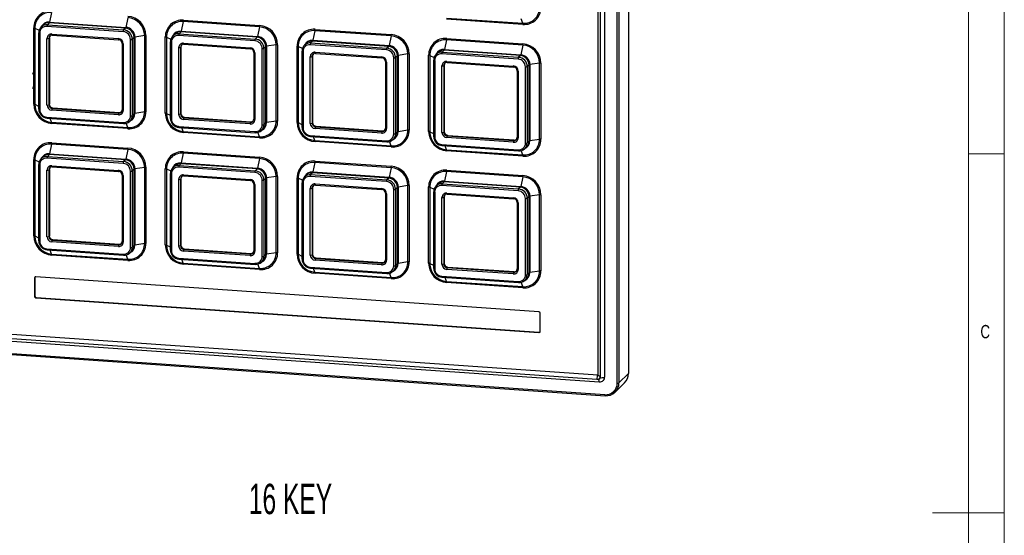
# Model space of a CAD drawing. Header units: millimetres. Extents: x 5 to 415, y 5 to 292.
# Tile 9 of 10: x 278 to 415, y 145 to 217. Entities that reach past the tile are written whole.
import ezdxf

# ---------------------------------------------------------------- set-up
doc = ezdxf.new("R2010")
doc.units = ezdxf.units.MM
doc.styles.add('SLDTEXTSTYLE0', font='TXT', dxfattribs={"width": 0.605})
doc.styles.add('SLDTEXTSTYLE1', font='TXT', dxfattribs={"width": 0.75})

msp = doc.modelspace()

# ---------------------------------------------------------------- linework, layer by layer
at = {"color": 7, "linetype": 'Continuous', "lineweight": 18}
for p, q in [((415, 5), (415, 292)), ((410, 287), (410, 75)), ((410, 198.5), (415, 198.5)), ((415, 148.5), (405, 148.5))]:
    msp.add_line(p, q, dxfattribs=at)
at = {"color": 7, "linetype": 'Continuous', "lineweight": 25}
for p, q in [((362.62, 256.4), (362.62, 167.9)), ((358.32, 254.26), (358.32, 167.69)), ((358.69, 167.57), (358.69, 254.14)), ((359.3, 167.42), (359.3, 254.47)), ((361.04, 166.57), (361.04, 255.08)), ((361.28, 255.11), (361.28, 166.61)), ((282.19, 218.23), (281.9, 216.89)), ((281.9, 216.89), (292.53, 216.15)), ((292.81, 217.49), (292.53, 216.15)), ((300.54, 216.96), (300.25, 215.61)), ((311.16, 216.22), (300.54, 216.96)), ((300.56, 217.15), (311.18, 216.41)), ((337.24, 217.45), (347.87, 216.71)), ((347.89, 216.56), (337.26, 217.3)), ((279.69, 205.45), (279.69, 216.08)), ((279.84, 216.05), (279.84, 205.42)), ((280.99, 216.46), (280.73, 216.22)), ((292.17, 215.54), (281.54, 216.28)), ((281.85, 216.77), (281.6, 216.52)), ((281.6, 216.52), (292.22, 215.79)), ((292.48, 216.04), (281.85, 216.77)), ((292.48, 216.04), (292.22, 215.79)), ((300.25, 215.61), (310.88, 214.88)), ((311.16, 216.22), (310.88, 214.88)), ((318.89, 215.68), (318.61, 214.34)), ((329.52, 214.95), (318.89, 215.68)), ((318.91, 215.87), (329.54, 215.14)), ((280.38, 215.39), (280.38, 204.76)), ((280.53, 215.34), (280.53, 204.71)), ((281.54, 205.32), (281.54, 214.59)), ((281.87, 214.7), (281.79, 214.63)), ((281.79, 214.63), (281.79, 205.35)), ((281.87, 214.7), (281.87, 205.43)), ((282.22, 215.22), (291.49, 214.58)), ((282.26, 215.07), (291.53, 214.43)), ((293.18, 203.83), (293.18, 214.46)), ((293.69, 214.74), (293.43, 214.5)), ((293.43, 214.5), (293.43, 203.87)), ((293.69, 204.12), (293.69, 214.74)), ((295.16, 214.99), (293.8, 214.78)), ((293.8, 214.78), (293.8, 204.16)), ((295.16, 204.36), (295.16, 214.99)), ((295.34, 214.99), (295.34, 204.37)), ((298.04, 204.18), (298.04, 214.81)), ((298.19, 214.78), (298.19, 204.15)), ((299.34, 215.19), (299.08, 214.94)), ((310.52, 214.27), (299.9, 215.01)), ((300.21, 215.5), (299.95, 215.25)), ((299.95, 215.25), (310.57, 214.51)), ((310.83, 214.76), (300.21, 215.5)), ((310.83, 214.76), (310.57, 214.51)), ((318.56, 214.23), (318.3, 213.98)), ((329.18, 213.49), (318.56, 214.23)), ((318.61, 214.34), (329.23, 213.6)), ((329.52, 214.95), (329.23, 213.6)), ((337.24, 214.41), (336.96, 213.07)), ((347.87, 213.67), (337.24, 214.41)), ((337.26, 214.6), (347.89, 213.86)), ((292.02, 213.9), (292.02, 204.63)), ((292.17, 213.85), (292.17, 204.58)), ((298.73, 214.11), (298.73, 203.49)), ((298.88, 214.06), (298.88, 203.44)), ((299.9, 204.04), (299.9, 213.32)), ((300.22, 213.43), (300.14, 213.35)), ((300.14, 213.35), (300.14, 204.08)), ((300.22, 213.43), (300.22, 204.16)), ((300.57, 213.95), (309.85, 213.3)), ((300.61, 213.8), (309.88, 213.15)), ((311.54, 202.56), (311.54, 213.19)), ((312.04, 213.47), (311.78, 213.22)), ((311.78, 213.22), (311.78, 202.6)), ((312.04, 202.85), (312.04, 213.47)), ((313.51, 213.71), (312.16, 213.51)), ((312.16, 213.51), (312.16, 202.89)), ((313.51, 203.09), (313.51, 213.71)), ((313.7, 213.72), (313.7, 203.09)), ((316.4, 202.91), (316.4, 213.53)), ((316.55, 213.5), (316.55, 202.88)), ((317.09, 212.84), (317.09, 202.22)), ((317.24, 212.79), (317.24, 202.17)), ((317.69, 213.92), (317.43, 213.67)), ((328.88, 213), (318.25, 213.73)), ((318.3, 213.98), (328.93, 213.24)), ((329.18, 213.49), (328.93, 213.24)), ((336.91, 212.95), (336.65, 212.71)), ((347.54, 212.22), (336.91, 212.95)), ((336.96, 213.07), (347.58, 212.33)), ((347.87, 213.67), (347.58, 212.33)), ((310.37, 212.63), (310.37, 203.36)), ((310.52, 212.58), (310.52, 203.31)), ((318.25, 202.77), (318.25, 212.04)), ((318.57, 212.16), (318.49, 212.08)), ((318.49, 212.08), (318.49, 202.81)), ((318.57, 212.16), (318.57, 202.88)), ((318.93, 212.67), (328.2, 212.03)), ((318.96, 212.52), (328.24, 211.88)), ((329.89, 201.29), (329.89, 211.91)), ((330.39, 212.2), (330.13, 211.95)), ((330.13, 211.95), (330.13, 201.32)), ((330.39, 201.57), (330.39, 212.2)), ((331.86, 212.44), (330.51, 212.24)), ((330.51, 212.24), (330.51, 201.61)), ((331.86, 201.82), (331.86, 212.44)), ((332.05, 212.45), (332.05, 201.82)), ((334.75, 201.63), (334.75, 212.26)), ((334.9, 212.23), (334.9, 201.6)), ((335.44, 211.57), (335.44, 200.94)), ((335.59, 211.52), (335.59, 200.89)), ((336.04, 212.65), (335.79, 212.4)), ((347.23, 211.73), (336.6, 212.46)), ((336.65, 212.71), (347.28, 211.97)), ((337.28, 211.4), (346.55, 210.76)), ((347.54, 212.22), (347.28, 211.97)), ((279.75, 210.19), (279.72, 210.17)), ((328.73, 211.36), (328.73, 202.08)), ((328.88, 211.31), (328.88, 202.03)), ((336.6, 201.5), (336.6, 210.77)), ((336.93, 210.88), (336.85, 210.81)), ((336.85, 210.81), (336.85, 201.54)), ((336.93, 210.88), (336.93, 201.61)), ((337.32, 211.25), (346.59, 210.61)), ((347.08, 210.08), (347.08, 200.81)), ((347.23, 210.03), (347.23, 200.76)), ((348.24, 200.02), (348.24, 210.64)), ((348.74, 210.93), (348.49, 210.68)), ((348.49, 210.68), (348.49, 200.05)), ((348.74, 200.3), (348.74, 210.93)), ((350.21, 211.17), (348.86, 210.97)), ((348.86, 210.97), (348.86, 200.34)), ((350.21, 200.54), (350.21, 211.17)), ((350.4, 211.17), (350.4, 200.55)), ((279.75, 208.18), (279.72, 208.16)), ((281.87, 205.43), (281.79, 205.35)), ((291.49, 203.95), (282.22, 204.59)), ((282.35, 204.91), (282.27, 204.84)), ((282.27, 204.84), (291.55, 204.19)), ((282.35, 204.91), (291.62, 204.27)), ((281.54, 203.63), (292.17, 202.89)), ((281.58, 203.48), (292.21, 202.74)), ((291.62, 204.27), (291.55, 204.19)), ((293.09, 203.05), (293.35, 203.3)), ((293.69, 204.12), (293.43, 203.87)), ((295.16, 204.36), (293.8, 204.16)), ((300.22, 204.16), (300.14, 204.08)), ((309.85, 202.68), (300.57, 203.32)), ((300.7, 203.64), (300.63, 203.56)), ((300.63, 203.56), (309.9, 202.92)), ((300.7, 203.64), (309.98, 203)), ((282.19, 202.92), (292.81, 202.18)), ((292.83, 202.03), (282.2, 202.76)), ((299.9, 202.35), (310.52, 201.62)), ((299.94, 202.2), (310.56, 201.47)), ((309.98, 203), (309.9, 202.92)), ((311.44, 201.78), (311.7, 202.03)), ((312.04, 202.85), (311.78, 202.6)), ((313.51, 203.09), (312.16, 202.89)), ((318.57, 202.88), (318.49, 202.81)), ((328.2, 201.41), (318.93, 202.05)), ((319.06, 202.37), (318.98, 202.29)), ((318.98, 202.29), (328.25, 201.65)), ((319.06, 202.37), (328.33, 201.72)), ((331.86, 201.82), (330.51, 201.61)), ((300.54, 201.64), (311.16, 200.91)), ((311.18, 200.75), (300.56, 201.49)), ((318.25, 201.08), (328.88, 200.34)), ((318.29, 200.93), (328.91, 200.19)), ((328.33, 201.72), (328.25, 201.65)), ((329.8, 200.51), (330.05, 200.76)), ((330.39, 201.57), (330.13, 201.32)), ((336.93, 201.61), (336.85, 201.54)), ((346.55, 200.13), (337.28, 200.78)), ((337.41, 201.09), (337.33, 201.02)), ((337.33, 201.02), (346.6, 200.38)), ((337.41, 201.09), (346.68, 200.45)), ((346.68, 200.45), (346.6, 200.38)), ((350.21, 200.54), (348.86, 200.34)), ((282.19, 199.88), (281.9, 198.53)), ((292.81, 199.14), (282.19, 199.88)), ((282.2, 200.07), (292.83, 199.33)), ((292.81, 199.14), (292.53, 197.8)), ((318.89, 200.37), (329.52, 199.63)), ((329.54, 199.48), (318.91, 200.22)), ((336.6, 199.81), (347.23, 199.07)), ((336.64, 199.66), (347.27, 198.92)), ((337.24, 199.1), (347.87, 198.36)), ((348.15, 199.24), (348.41, 199.49)), ((348.74, 200.3), (348.49, 200.05)), ((279.69, 187.1), (279.69, 197.73)), ((279.84, 197.7), (279.84, 187.07)), ((280.99, 198.11), (280.73, 197.86)), ((292.17, 197.19), (281.54, 197.93)), ((281.85, 198.42), (281.6, 198.17)), ((281.6, 198.17), (292.22, 197.43)), ((292.48, 197.68), (281.85, 198.42)), ((281.9, 198.53), (292.53, 197.8)), ((292.48, 197.68), (292.22, 197.43)), ((300.54, 198.6), (300.25, 197.26)), ((311.16, 197.87), (300.54, 198.6)), ((300.56, 198.79), (311.18, 198.06)), ((311.16, 197.87), (310.88, 196.53)), ((347.89, 198.21), (337.26, 198.95)), ((280.38, 197.03), (280.38, 186.41)), ((280.53, 196.98), (280.53, 186.36)), ((281.87, 196.35), (281.79, 196.27)), ((281.87, 196.35), (281.87, 187.08)), ((282.22, 196.87), (291.49, 196.22)), ((282.26, 196.72), (291.53, 196.07)), ((293.69, 196.39), (293.43, 196.14)), ((293.69, 185.77), (293.69, 196.39)), ((295.16, 196.63), (293.8, 196.43)), ((293.8, 196.43), (293.8, 185.81)), ((295.16, 186.01), (295.16, 196.63)), ((295.34, 196.64), (295.34, 186.01)), ((298.04, 185.83), (298.04, 196.45)), ((298.19, 196.42), (298.19, 185.8)), ((299.34, 196.84), (299.08, 196.59)), ((310.52, 195.92), (299.9, 196.65)), ((300.21, 197.15), (299.95, 196.9)), ((299.95, 196.9), (310.57, 196.16)), ((310.83, 196.41), (300.21, 197.15)), ((300.25, 197.26), (310.88, 196.53)), ((310.83, 196.41), (310.57, 196.16)), ((318.89, 197.33), (318.61, 195.99)), ((329.52, 196.59), (318.89, 197.33)), ((318.91, 197.52), (329.54, 196.78)), ((329.52, 196.59), (329.23, 195.25)), ((281.54, 186.96), (281.54, 196.24)), ((281.79, 196.27), (281.79, 187)), ((292.02, 195.55), (292.02, 186.28)), ((292.17, 195.5), (292.17, 186.23)), ((293.18, 185.48), (293.18, 196.11)), ((293.43, 196.14), (293.43, 185.52)), ((298.73, 195.76), (298.73, 185.14)), ((298.88, 195.71), (298.88, 185.09)), ((299.9, 185.69), (299.9, 194.96)), ((300.22, 195.08), (300.14, 195)), ((300.14, 195), (300.14, 185.73)), ((300.22, 195.08), (300.22, 185.8)), ((300.57, 195.59), (309.85, 194.95)), ((300.61, 195.44), (309.88, 194.8)), ((312.04, 195.12), (311.78, 194.87)), ((312.04, 184.49), (312.04, 195.12)), ((313.51, 195.36), (312.16, 195.16)), ((312.16, 195.16), (312.16, 184.53)), ((313.51, 184.74), (313.51, 195.36)), ((313.7, 195.37), (313.7, 184.74)), ((316.4, 184.55), (316.4, 195.18)), ((316.55, 195.15), (316.55, 184.52)), ((317.69, 195.57), (317.43, 195.32)), ((328.88, 194.65), (318.25, 195.38)), ((318.56, 195.87), (318.3, 195.63)), ((318.3, 195.63), (328.93, 194.89)), ((329.18, 195.14), (318.56, 195.87)), ((318.61, 195.99), (329.23, 195.25)), ((329.18, 195.14), (328.93, 194.89)), ((337.24, 196.06), (336.96, 194.72)), ((347.87, 195.32), (337.24, 196.06)), ((337.26, 196.25), (347.89, 195.51)), ((347.87, 195.32), (347.58, 193.98)), ((310.37, 194.28), (310.37, 185)), ((310.52, 194.23), (310.52, 184.95)), ((311.54, 184.21), (311.54, 194.83)), ((311.78, 194.87), (311.78, 184.24)), ((317.09, 194.49), (317.09, 183.86)), ((317.24, 194.44), (317.24, 183.81)), ((318.25, 184.42), (318.25, 193.69)), ((318.57, 193.8), (318.49, 193.73)), ((318.49, 193.73), (318.49, 184.46)), ((318.57, 193.8), (318.57, 184.53)), ((318.93, 194.32), (328.2, 193.68)), ((318.96, 194.17), (328.24, 193.53)), ((329.89, 182.94), (329.89, 193.56)), ((330.39, 193.85), (330.13, 193.6)), ((330.13, 193.6), (330.13, 182.97)), ((330.39, 183.22), (330.39, 193.85)), ((331.86, 194.09), (330.51, 193.89)), ((330.51, 193.89), (330.51, 183.26)), ((331.86, 183.46), (331.86, 194.09)), ((332.05, 194.09), (332.05, 183.47)), ((334.75, 183.28), (334.75, 193.91)), ((334.9, 193.88), (334.9, 183.25)), ((336.04, 194.29), (335.79, 194.04)), ((347.23, 193.37), (336.6, 194.11)), ((336.91, 194.6), (336.65, 194.35)), ((336.65, 194.35), (347.28, 193.62)), ((347.54, 193.86), (336.91, 194.6)), ((336.96, 194.72), (347.58, 193.98)), ((347.54, 193.86), (347.28, 193.62)), ((328.73, 193), (328.73, 183.73)), ((328.88, 192.95), (328.88, 183.68)), ((335.44, 193.22), (335.44, 182.59)), ((335.59, 193.17), (335.59, 182.54)), ((336.6, 183.15), (336.6, 192.42)), ((336.93, 192.53), (336.85, 192.46)), ((336.85, 192.46), (336.85, 183.18)), ((336.93, 192.53), (336.93, 183.26)), ((337.28, 193.05), (346.55, 192.41)), ((337.32, 192.9), (346.59, 192.26)), ((348.24, 181.66), (348.24, 192.29)), ((348.74, 192.57), (348.49, 192.32)), ((348.49, 192.32), (348.49, 181.7)), ((348.74, 181.95), (348.74, 192.57)), ((350.21, 192.81), (348.86, 192.61)), ((348.86, 192.61), (348.86, 181.99)), ((350.21, 182.19), (350.21, 192.81)), ((350.4, 192.82), (350.4, 182.2)), ((347.08, 191.73), (347.08, 182.46)), ((347.23, 191.68), (347.23, 182.41)), ((281.87, 187.08), (281.79, 187)), ((291.49, 185.6), (282.22, 186.24)), ((282.35, 186.56), (282.27, 186.48)), ((282.27, 186.48), (291.55, 185.84)), ((282.35, 186.56), (291.62, 185.92)), ((291.62, 185.92), (291.55, 185.84)), ((293.69, 185.77), (293.43, 185.52)), ((295.16, 186.01), (293.8, 185.81)), ((300.22, 185.8), (300.14, 185.73)), ((281.54, 185.27), (292.17, 184.54)), ((281.58, 185.12), (292.21, 184.39)), ((282.19, 184.56), (292.81, 183.83)), ((292.83, 183.67), (282.2, 184.41)), ((293.09, 184.7), (293.35, 184.95)), ((299.9, 184), (310.52, 183.26)), ((309.85, 184.33), (300.57, 184.97)), ((300.7, 185.29), (300.63, 185.21)), ((300.63, 185.21), (309.9, 184.57)), ((300.7, 185.29), (309.98, 184.64)), ((309.98, 184.64), (309.9, 184.57)), ((312.04, 184.49), (311.78, 184.24)), ((313.51, 184.74), (312.16, 184.53)), ((318.57, 184.53), (318.49, 184.46)), ((319.06, 184.01), (318.98, 183.94)), ((318.98, 183.94), (328.25, 183.3)), ((319.06, 184.01), (328.33, 183.37)), ((299.94, 183.85), (310.56, 183.11)), ((300.54, 183.29), (311.16, 182.55)), ((311.18, 182.4), (300.56, 183.14)), ((311.44, 183.43), (311.7, 183.68)), ((318.25, 182.73), (328.88, 181.99)), ((318.29, 182.58), (328.91, 181.84)), ((328.2, 183.05), (318.93, 183.7)), ((328.33, 183.37), (328.25, 183.3)), ((330.39, 183.22), (330.13, 182.97)), ((331.86, 183.46), (330.51, 183.26)), ((336.93, 183.26), (336.85, 183.18)), ((337.41, 182.74), (337.33, 182.67)), ((337.33, 182.67), (346.6, 182.02)), ((337.41, 182.74), (346.68, 182.1)), ((279.84, 181.24), (279.79, 181.19)), ((279.79, 181.19), (279.79, 178.68)), ((279.84, 181.24), (279.84, 178.73)), ((350.11, 176.51), (279.98, 181.37)), ((318.89, 182.02), (329.52, 181.28)), ((329.54, 181.13), (318.91, 181.87)), ((329.8, 182.16), (330.05, 182.41)), ((336.6, 181.46), (347.23, 180.72)), ((336.64, 181.31), (347.27, 180.57)), ((346.55, 181.78), (337.28, 182.42)), ((346.68, 182.1), (346.6, 182.02)), ((348.74, 181.95), (348.49, 181.7)), ((350.21, 182.19), (348.86, 181.99)), ((337.24, 180.75), (347.87, 180.01)), ((347.89, 179.86), (337.26, 180.59)), ((348.15, 180.88), (348.41, 181.13)), ((279.84, 178.73), (279.79, 178.68)), ((280.03, 178.52), (279.98, 178.47)), ((279.98, 178.47), (350.11, 173.61)), ((280.03, 178.52), (350.16, 173.66)), ((350.3, 173.79), (350.3, 176.3)), ((271.63, 173.12), (358.2, 167.12)), ((271.76, 173.73), (358.32, 167.73)), ((350.16, 173.66), (350.11, 173.61)), ((271.48, 172.77), (358.54, 166.73)), ((270.79, 171.09), (359.3, 164.96)), ((270.83, 170.94), (359.34, 164.81)), ((358.69, 167.33), (358.69, 167.57)), ((362.62, 167.9), (361.28, 166.61)), ((358.2, 167.12), (358.45, 167.1)), ((360.74, 165.31), (362.07, 166.59))]:
    msp.add_line(p, q, dxfattribs=at)
at = {"color": 8, "linetype": 'Continuous', "lineweight": 25}
for p, q in [((347.87, 216.71), (347.65, 217.32)), ((279.84, 216.05), (280.45, 215.77)), ((298.19, 214.78), (298.8, 214.5)), ((316.55, 213.5), (317.16, 213.23)), ((334.9, 212.23), (335.51, 211.96)), ((279.84, 205.42), (280.38, 205.18)), ((282.19, 202.92), (281.99, 203.45)), ((298.19, 204.15), (298.73, 203.91)), ((292.81, 202.18), (292.59, 202.79)), ((300.54, 201.64), (300.35, 202.18)), ((316.55, 202.88), (317.09, 202.63)), ((311.16, 200.91), (310.94, 201.52)), ((318.89, 200.37), (318.7, 200.9)), ((334.9, 201.6), (335.44, 201.36)), ((329.52, 199.63), (329.3, 200.24)), ((337.24, 199.1), (337.05, 199.63)), ((279.84, 197.7), (280.45, 197.42)), ((347.87, 198.36), (347.65, 198.97)), ((298.19, 196.42), (298.8, 196.15)), ((316.55, 195.15), (317.16, 194.88)), ((334.9, 193.88), (335.51, 193.6)), ((279.84, 187.07), (280.38, 186.83)), ((298.19, 185.8), (298.73, 185.55)), ((282.19, 184.56), (281.99, 185.1)), ((292.81, 183.83), (292.59, 184.44)), ((316.55, 184.52), (317.09, 184.28)), ((300.54, 183.29), (300.35, 183.82)), ((311.16, 182.55), (310.94, 183.16)), ((334.9, 183.25), (335.44, 183.01)), ((318.89, 182.02), (318.7, 182.55)), ((329.52, 181.28), (329.3, 181.89)), ((337.24, 180.75), (337.05, 181.28)), ((347.87, 180.01), (347.65, 180.62))]:
    msp.add_line(p, q, dxfattribs=at)
at = {"color": 7, "linetype": 'Continuous', "lineweight": 25, "flags": 128}
for points in [[(280.38, 215.39), (280.38, 215.39), (280.39, 215.4)], [(291.53, 214.43), (291.54, 214.43), (291.55, 214.43)], [(292.03, 213.92), (292.02, 213.91), (292.02, 213.9)], [(298.73, 214.11), (298.74, 214.12), (298.74, 214.13)], [(309.88, 213.15), (309.89, 213.15), (309.9, 213.16)], [(317.09, 212.85), (317.09, 212.84), (317.09, 212.84)], [(310.38, 212.64), (310.37, 212.63), (310.37, 212.63)], [(328.24, 211.88), (328.24, 211.88), (328.25, 211.89)], [(335.44, 211.57), (335.44, 211.57), (335.45, 211.58)], [(279.52, 209.62), (279.63, 209.72), (279.75, 210.19)], [(328.73, 211.37), (328.73, 211.36), (328.73, 211.36)], [(346.6, 210.61), (346.59, 210.61), (346.59, 210.61)], [(347.08, 210.08), (347.08, 210.09), (347.09, 210.1)], [(279.52, 207.61), (279.63, 207.71), (279.75, 208.18)], [(292.22, 202.75), (292.21, 202.74), (292.21, 202.74)], [(310.57, 201.47), (310.56, 201.47), (310.56, 201.47)], [(328.91, 200.19), (328.92, 200.19), (328.93, 200.2)], [(347.28, 198.93), (347.27, 198.92), (347.27, 198.92)], [(280.38, 197.03), (280.38, 197.04), (280.39, 197.05)], [(291.53, 196.07), (291.54, 196.07), (291.55, 196.08)], [(292.03, 195.56), (292.02, 195.55), (292.02, 195.55)], [(298.73, 195.76), (298.74, 195.76), (298.74, 195.77)], [(309.88, 194.8), (309.89, 194.8), (309.9, 194.81)], [(310.38, 194.29), (310.37, 194.28), (310.37, 194.28)], [(317.09, 194.5), (317.09, 194.49), (317.09, 194.49)], [(328.24, 193.53), (328.24, 193.53), (328.25, 193.53)], [(328.73, 193.02), (328.73, 193.01), (328.73, 193)], [(335.44, 193.22), (335.44, 193.22), (335.45, 193.23)], [(346.6, 192.26), (346.59, 192.26), (346.59, 192.26)], [(347.09, 191.75), (347.08, 191.74), (347.08, 191.73)], [(292.22, 184.39), (292.21, 184.39), (292.21, 184.39)], [(310.57, 183.12), (310.56, 183.12), (310.56, 183.11)], [(328.91, 181.84), (328.92, 181.84), (328.93, 181.85)], [(347.28, 180.58), (347.27, 180.57), (347.27, 180.57)], [(359.35, 164.81), (359.34, 164.81), (359.34, 164.81)]]:
    msp.add_lwpolyline(points, dxfattribs=at)
at = {"color": 8, "linetype": 'Continuous', "lineweight": 25, "flags": 128}
for points in [[(280.53, 215.34), (280.49, 215.34), (280.46, 215.35), (280.43, 215.35), (280.41, 215.36), (280.39, 215.37), (280.38, 215.38), (280.38, 215.39)], [(282.22, 215.22), (282.22, 215.18), (282.22, 215.15), (282.23, 215.12), (282.24, 215.1), (282.24, 215.08), (282.25, 215.07), (282.26, 215.07)], [(291.49, 214.58), (291.49, 214.54), (291.5, 214.51), (291.5, 214.48), (291.51, 214.45), (291.52, 214.44), (291.53, 214.43), (291.53, 214.43)], [(292.02, 213.9), (292.02, 213.9), (292.03, 213.89), (292.05, 213.88), (292.07, 213.87), (292.1, 213.86), (292.13, 213.86), (292.17, 213.85)], [(298.88, 214.06), (298.85, 214.07), (298.81, 214.07), (298.78, 214.08), (298.76, 214.09), (298.75, 214.1), (298.74, 214.11), (298.73, 214.11)], [(300.57, 213.95), (300.57, 213.91), (300.58, 213.88), (300.58, 213.85), (300.59, 213.82), (300.6, 213.81), (300.61, 213.8), (300.61, 213.8)], [(309.85, 213.3), (309.85, 213.27), (309.85, 213.23), (309.86, 213.2), (309.86, 213.18), (309.87, 213.16), (309.88, 213.16), (309.88, 213.15)], [(317.09, 212.84), (317.09, 212.83), (317.1, 212.82), (317.11, 212.81), (317.14, 212.81), (317.17, 212.8), (317.2, 212.79), (317.24, 212.79)], [(310.37, 212.63), (310.38, 212.62), (310.38, 212.61), (310.4, 212.6), (310.42, 212.6), (310.45, 212.59), (310.49, 212.58), (310.52, 212.58)], [(318.93, 212.67), (318.93, 212.64), (318.93, 212.6), (318.93, 212.57), (318.94, 212.55), (318.95, 212.54), (318.96, 212.53), (318.96, 212.52)], [(328.2, 212.03), (328.2, 211.99), (328.2, 211.96), (328.21, 211.93), (328.21, 211.91), (328.22, 211.89), (328.23, 211.88), (328.24, 211.88)], [(335.59, 211.52), (335.55, 211.52), (335.52, 211.53), (335.49, 211.53), (335.47, 211.54), (335.45, 211.55), (335.44, 211.56), (335.44, 211.57)], [(328.73, 211.36), (328.73, 211.35), (328.74, 211.34), (328.75, 211.33), (328.78, 211.32), (328.81, 211.32), (328.84, 211.31), (328.88, 211.31)], [(347.23, 210.03), (347.19, 210.04), (347.16, 210.04), (347.13, 210.05), (347.11, 210.06), (347.09, 210.07), (347.08, 210.08), (347.08, 210.08)], [(280.53, 204.71), (280.49, 204.71), (280.46, 204.72), (280.43, 204.73), (280.41, 204.74), (280.39, 204.74), (280.38, 204.75), (280.38, 204.76)], [(292.02, 204.63), (292.02, 204.62), (292.03, 204.61), (292.05, 204.6), (292.07, 204.6), (292.1, 204.59), (292.13, 204.58), (292.17, 204.58)], [(298.88, 203.44), (298.85, 203.44), (298.81, 203.45), (298.78, 203.45), (298.76, 203.46), (298.75, 203.47), (298.74, 203.48), (298.73, 203.49)], [(310.37, 203.36), (310.38, 203.35), (310.38, 203.34), (310.4, 203.33), (310.42, 203.32), (310.45, 203.32), (310.49, 203.31), (310.52, 203.31)], [(317.09, 202.22), (317.09, 202.21), (317.1, 202.2), (317.11, 202.19), (317.14, 202.18), (317.17, 202.17), (317.2, 202.17), (317.24, 202.17)], [(328.73, 202.08), (328.73, 202.08), (328.74, 202.07), (328.75, 202.06), (328.78, 202.05), (328.81, 202.04), (328.84, 202.04), (328.88, 202.03)], [(318.25, 201.08), (318.25, 201.04), (318.25, 201.01), (318.26, 200.98), (318.27, 200.96), (318.27, 200.94), (318.28, 200.93), (318.29, 200.93)], [(335.59, 200.89), (335.55, 200.9), (335.52, 200.9), (335.49, 200.91), (335.47, 200.92), (335.45, 200.93), (335.44, 200.94), (335.44, 200.94)], [(347.23, 200.76), (347.19, 200.77), (347.16, 200.77), (347.13, 200.78), (347.11, 200.79), (347.09, 200.8), (347.08, 200.81), (347.08, 200.81)], [(328.88, 200.34), (328.88, 200.31), (328.88, 200.27), (328.88, 200.25), (328.89, 200.22), (328.9, 200.21), (328.91, 200.2), (328.91, 200.19)], [(280.53, 196.98), (280.49, 196.99), (280.46, 196.99), (280.43, 197), (280.41, 197.01), (280.39, 197.02), (280.38, 197.03), (280.38, 197.03)], [(282.22, 196.87), (282.22, 196.83), (282.22, 196.8), (282.23, 196.77), (282.24, 196.74), (282.24, 196.73), (282.25, 196.72), (282.26, 196.72)], [(291.49, 196.22), (291.49, 196.19), (291.5, 196.15), (291.5, 196.12), (291.51, 196.1), (291.52, 196.09), (291.53, 196.08), (291.53, 196.07)], [(292.02, 195.55), (292.02, 195.54), (292.03, 195.53), (292.05, 195.52), (292.07, 195.52), (292.1, 195.51), (292.13, 195.5), (292.17, 195.5)], [(298.88, 195.71), (298.85, 195.71), (298.81, 195.72), (298.78, 195.73), (298.76, 195.74), (298.75, 195.74), (298.74, 195.75), (298.73, 195.76)], [(300.57, 195.59), (300.57, 195.56), (300.58, 195.52), (300.58, 195.49), (300.59, 195.47), (300.6, 195.46), (300.61, 195.45), (300.61, 195.44)], [(309.85, 194.95), (309.85, 194.91), (309.85, 194.88), (309.86, 194.85), (309.86, 194.83), (309.87, 194.81), (309.88, 194.8), (309.88, 194.8)], [(310.37, 194.28), (310.38, 194.27), (310.38, 194.26), (310.4, 194.25), (310.42, 194.24), (310.45, 194.24), (310.49, 194.23), (310.52, 194.23)], [(317.09, 194.49), (317.09, 194.48), (317.1, 194.47), (317.11, 194.46), (317.14, 194.45), (317.17, 194.45), (317.2, 194.44), (317.24, 194.44)], [(318.93, 194.32), (318.93, 194.28), (318.93, 194.25), (318.93, 194.22), (318.94, 194.2), (318.95, 194.18), (318.96, 194.17), (318.96, 194.17)], [(328.2, 193.68), (328.2, 193.64), (328.2, 193.61), (328.21, 193.58), (328.21, 193.56), (328.22, 193.54), (328.23, 193.53), (328.24, 193.53)], [(328.73, 193), (328.73, 193), (328.74, 192.99), (328.75, 192.98), (328.78, 192.97), (328.81, 192.96), (328.84, 192.96), (328.88, 192.95)], [(335.59, 193.17), (335.55, 193.17), (335.52, 193.17), (335.49, 193.18), (335.47, 193.19), (335.45, 193.2), (335.44, 193.21), (335.44, 193.22)], [(347.08, 191.73), (347.08, 191.73), (347.09, 191.72), (347.11, 191.71), (347.13, 191.7), (347.16, 191.69), (347.19, 191.69), (347.23, 191.68)], [(280.53, 186.36), (280.49, 186.36), (280.46, 186.37), (280.43, 186.37), (280.41, 186.38), (280.39, 186.39), (280.38, 186.4), (280.38, 186.41)], [(292.02, 186.28), (292.02, 186.27), (292.03, 186.26), (292.05, 186.25), (292.07, 186.24), (292.1, 186.24), (292.13, 186.23), (292.17, 186.23)], [(298.88, 185.09), (298.85, 185.09), (298.81, 185.09), (298.78, 185.1), (298.76, 185.11), (298.75, 185.12), (298.74, 185.13), (298.73, 185.14)], [(310.37, 185), (310.38, 185), (310.38, 184.99), (310.4, 184.98), (310.42, 184.97), (310.45, 184.96), (310.49, 184.96), (310.52, 184.95)], [(317.09, 183.86), (317.09, 183.86), (317.1, 183.85), (317.11, 183.84), (317.14, 183.83), (317.17, 183.82), (317.2, 183.82), (317.24, 183.81)], [(318.25, 182.73), (318.25, 182.69), (318.25, 182.66), (318.26, 182.63), (318.27, 182.61), (318.27, 182.59), (318.28, 182.58), (318.29, 182.58)], [(328.73, 183.73), (328.73, 183.73), (328.74, 183.72), (328.75, 183.71), (328.78, 183.7), (328.81, 183.69), (328.84, 183.69), (328.88, 183.68)], [(335.59, 182.54), (335.55, 182.54), (335.52, 182.55), (335.49, 182.56), (335.47, 182.56), (335.45, 182.57), (335.44, 182.58), (335.44, 182.59)], [(328.88, 181.99), (328.88, 181.95), (328.88, 181.92), (328.88, 181.89), (328.89, 181.87), (328.9, 181.85), (328.91, 181.84), (328.91, 181.84)], [(347.08, 182.46), (347.08, 182.45), (347.09, 182.44), (347.11, 182.43), (347.13, 182.43), (347.16, 182.42), (347.19, 182.41), (347.23, 182.41)], [(358.32, 167.69), (358.32, 167.68), (358.34, 167.65), (358.38, 167.63), (358.44, 167.61), (358.51, 167.59), (358.6, 167.58), (358.69, 167.57)], [(358.45, 167.1), (358.45, 167.01), (358.46, 166.93), (358.47, 166.86), (358.48, 166.8), (358.5, 166.76), (358.53, 166.73), (358.54, 166.73)]]:
    msp.add_lwpolyline(points, dxfattribs=at)
at = {"color": 7, "linetype": 'Continuous', "lineweight": 25}
for centre, radius, start, end in [((282.01, 216.1), 2.32, 85.2232, 180.6624), ((348.05, 218.87), 2.16, 265.2232, 0.6624), ((348.08, 218.87), 2.32, 265.2232, 0.6624), ((282.01, 216.07), 2.16, 85.2232, 180.6624), ((281.65, 216.92), 0.253, 324.1216, 352.4612), ((292.61, 214.96), 2.55, 0.69, 85.4711), ((292.61, 214.96), 2.73, 0.69, 85.4711), ((300.36, 214.83), 2.32, 85.2232, 180.6624), ((300.36, 214.8), 2.16, 85.2232, 180.6624), ((299.62, 217.14), 0.938, 348.4632, 0.0882), ((279.67, 215.59), 0.484, 69.5754, 87.9591), ((281.5, 215.41), 1.11, 85.2232, 180.6624), ((281.47, 215.35), 0.936, 85.2232, 180.6624), ((281.76, 215.65), 1.13, 85.3741, 133.7209), ((281.99, 216.31), 0.443, 151.6924, 184.2746), ((292.61, 215.58), 0.443, 151.6924, 184.2746), ((292.08, 214.45), 1.1, 0.69, 85.4711), ((292.12, 214.48), 1.31, 0.69, 85.4711), ((292.27, 216.18), 0.253, 324.1216, 352.4612), ((292.38, 214.73), 1.31, 0.69, 85.4711), ((292.42, 214.77), 1.39, 0.69, 85.4711), ((300.12, 214.38), 1.13, 85.3741, 133.7209), ((300, 215.65), 0.253, 324.1216, 352.4612), ((310.24, 216.41), 0.938, 348.4632, 0.0882), ((310.96, 213.68), 2.55, 0.69, 85.4711), ((310.97, 213.69), 2.73, 0.69, 85.4711), ((318.72, 213.56), 2.32, 85.2232, 180.6624), ((318.71, 213.53), 2.16, 85.2232, 180.6624), ((317.97, 215.87), 0.938, 348.4632, 0.0882), ((347.4, 216.58), 0.49, 358.0666, 16.1062), ((282.17, 214.6), 0.624, 85.2232, 180.6624), ((281.61, 215.01), 0.424, 261.5, 295.4976), ((282.24, 214.63), 0.446, 85.2232, 180.6624), ((282.32, 214.7), 0.453, 141.3665, 180.4379), ((291.44, 213.84), 0.734, 0.69, 85.4711), ((291.5, 213.91), 0.524, 0.69, 85.4711), ((293.25, 214.88), 0.424, 261.5, 295.4976), ((293.82, 214.54), 0.24, 93.7944, 123.484), ((295.28, 214.09), 0.904, 85.9221, 97.981), ((298.03, 214.32), 0.484, 69.5754, 87.9591), ((299.86, 214.14), 1.11, 85.2232, 180.6624), ((299.82, 214.07), 0.936, 85.2232, 180.6624), ((300.34, 215.04), 0.443, 151.6924, 184.2746), ((310.96, 214.3), 0.443, 151.6924, 184.2746), ((310.44, 213.17), 1.1, 0.69, 85.4711), ((310.47, 213.21), 1.31, 0.69, 85.4711), ((310.63, 214.91), 0.253, 324.1216, 352.4612), ((310.73, 213.46), 1.31, 0.69, 85.4711), ((310.77, 213.49), 1.39, 0.69, 85.4711), ((318.47, 213.11), 1.13, 85.3741, 133.7209), ((318.35, 214.38), 0.253, 324.1216, 352.4612), ((328.6, 215.13), 0.938, 348.4632, 0.0882), ((329.32, 212.41), 2.55, 0.69, 85.4711), ((329.32, 212.41), 2.73, 0.69, 85.4711), ((337.07, 212.29), 2.32, 85.2232, 180.6624), ((337.06, 212.25), 2.16, 85.2232, 180.6624), ((336.32, 214.6), 0.938, 348.4632, 0.0882), ((300.52, 213.32), 0.624, 85.2232, 180.6624), ((299.96, 213.74), 0.424, 261.5, 295.4976), ((300.59, 213.36), 0.446, 85.2232, 180.6624), ((300.67, 213.43), 0.453, 141.3665, 180.4379), ((309.79, 212.57), 0.734, 0.69, 85.4711), ((309.86, 212.64), 0.524, 0.69, 85.4711), ((311.6, 213.6), 0.424, 261.5, 295.4976), ((312.17, 213.27), 0.24, 93.7944, 123.484), ((313.63, 212.82), 0.904, 85.9221, 97.981), ((316.38, 213.05), 0.484, 69.5754, 87.9591), ((318.21, 212.87), 1.11, 85.2232, 180.6624), ((318.17, 212.8), 0.936, 85.2232, 180.6624), ((318.69, 213.77), 0.443, 151.6924, 184.2746), ((329.32, 213.03), 0.443, 151.6924, 184.2746), ((328.79, 211.9), 1.1, 0.69, 85.4711), ((328.82, 211.93), 1.31, 0.69, 85.4711), ((328.98, 213.64), 0.253, 324.1216, 352.4612), ((329.08, 212.18), 1.31, 0.69, 85.4711), ((329.12, 212.22), 1.39, 0.69, 85.4711), ((336.82, 211.83), 1.13, 85.3741, 133.7209), ((336.71, 213.1), 0.253, 324.1216, 352.4612), ((346.95, 213.86), 0.938, 348.4632, 0.0882), ((347.67, 211.14), 2.55, 0.69, 85.4711), ((347.67, 211.14), 2.73, 0.69, 85.4711), ((318.87, 212.05), 0.624, 85.2232, 180.6624), ((318.31, 212.46), 0.424, 261.5, 295.4976), ((318.94, 212.09), 0.446, 85.2232, 180.6624), ((319.03, 212.16), 0.453, 141.3665, 180.4379), ((328.14, 211.3), 0.734, 0.69, 85.4711), ((328.21, 211.36), 0.524, 0.69, 85.4711), ((329.95, 212.33), 0.424, 261.5, 295.4976), ((330.52, 212), 0.24, 93.7944, 123.484), ((331.99, 211.55), 0.904, 85.9221, 97.981), ((334.73, 211.78), 0.484, 69.5754, 87.9591), ((336.56, 211.59), 1.11, 85.2232, 180.6624), ((336.52, 211.53), 0.936, 85.2232, 180.6624), ((337.04, 212.49), 0.443, 151.6924, 184.2746), ((337.23, 210.78), 0.624, 85.2232, 180.6624), ((347.67, 211.76), 0.443, 151.6924, 184.2746), ((347.14, 210.63), 1.1, 0.69, 85.4711), ((347.18, 210.66), 1.31, 0.69, 85.4711), ((347.33, 212.37), 0.253, 324.1216, 352.4612), ((347.43, 210.91), 1.31, 0.69, 85.4711), ((347.47, 210.95), 1.39, 0.69, 85.4711), ((336.67, 211.19), 0.424, 261.5, 295.4976), ((337.29, 210.81), 0.446, 85.2232, 180.6624), ((337.38, 210.89), 0.453, 141.3665, 180.4379), ((346.49, 210.03), 0.734, 0.69, 85.4711), ((346.56, 210.09), 0.524, 0.69, 85.4711), ((348.3, 211.06), 0.424, 261.5, 295.4976), ((348.88, 210.73), 0.24, 93.7944, 123.484), ((350.34, 210.27), 0.904, 85.9221, 97.981), ((282.42, 205.49), 2.73, 180.69, 265.4711), ((279.67, 204.97), 0.484, 69.5754, 87.9591), ((282.39, 205.45), 2.55, 180.69, 265.4711), ((281.7, 204.79), 1.31, 180.69, 265.4711), ((281.63, 204.72), 1.1, 180.69, 265.4711), ((281.61, 205.74), 0.424, 261.5, 295.4976), ((282.28, 205.33), 0.734, 180.69, 265.4711), ((282.31, 205.36), 0.524, 180.69, 265.4711), ((282.39, 205.43), 0.524, 180.69, 265.4711), ((282.66, 204.63), 0.443, 151.6924, 184.2746), ((291.55, 204.57), 0.624, 265.2232, 0.6624), ((291.58, 204.64), 0.446, 265.2232, 0.6624), ((291.94, 203.98), 0.443, 151.6924, 184.2746), ((291.66, 204.72), 0.455, 265.5602, 306.5935), ((292.25, 203.82), 0.936, 265.2232, 0.6624), ((292.31, 203.86), 1.11, 265.2232, 0.6624), ((292.99, 204.34), 2.16, 265.2232, 0.6624), ((293.02, 204.34), 2.32, 265.2232, 0.6624), ((293.25, 204.25), 0.424, 261.5, 295.4976), ((292.56, 204.11), 1.13, 314.3561, 0.4939), ((293.82, 203.92), 0.24, 93.7944, 123.484), ((295.28, 203.47), 0.904, 85.9221, 97.981), ((300.77, 204.21), 2.73, 180.69, 265.4711), ((298.03, 203.7), 0.484, 69.5754, 87.9591), ((300.74, 204.18), 2.55, 180.69, 265.4711), ((300.05, 203.52), 1.31, 180.69, 265.4711), ((299.98, 203.45), 1.1, 180.69, 265.4711), ((299.96, 204.46), 0.424, 261.5, 295.4976), ((300.63, 204.05), 0.734, 180.69, 265.4711), ((300.67, 204.09), 0.524, 180.69, 265.4711), ((300.74, 204.16), 0.524, 180.69, 265.4711), ((301.02, 203.35), 0.443, 151.6924, 184.2746), ((309.9, 203.3), 0.624, 265.2232, 0.6624), ((309.94, 203.37), 0.446, 265.2232, 0.6624), ((281.72, 202.78), 0.49, 358.0666, 16.1062), ((292.34, 202.04), 0.49, 358.0666, 16.1062), ((310.29, 202.71), 0.443, 151.6924, 184.2746), ((310.01, 203.45), 0.455, 265.5602, 306.5935), ((310.6, 202.55), 0.936, 265.2232, 0.6624), ((310.67, 202.58), 1.11, 265.2232, 0.6624), ((311.34, 203.06), 2.16, 265.2232, 0.6624), ((311.38, 203.07), 2.32, 265.2232, 0.6624), ((311.6, 202.98), 0.424, 261.5, 295.4976), ((310.91, 202.84), 1.13, 314.3561, 0.4939), ((312.17, 202.65), 0.24, 93.7944, 123.484), ((313.63, 202.19), 0.904, 85.9221, 97.981), ((319.13, 202.94), 2.73, 180.69, 265.4711), ((316.38, 202.42), 0.484, 69.5754, 87.9591), ((319.09, 202.91), 2.55, 180.69, 265.4711), ((318.41, 202.24), 1.31, 180.69, 265.4711), ((318.34, 202.18), 1.1, 180.69, 265.4711), ((318.31, 203.19), 0.424, 261.5, 295.4976), ((318.98, 202.78), 0.734, 180.69, 265.4711), ((319.02, 202.81), 0.524, 180.69, 265.4711), ((319.1, 202.89), 0.524, 180.69, 265.4711), ((319.37, 202.08), 0.443, 151.6924, 184.2746), ((328.25, 202.03), 0.624, 265.2232, 0.6624), ((328.29, 202.09), 0.446, 265.2232, 0.6624), ((328.36, 202.18), 0.455, 265.5602, 306.5935), ((329.7, 201.79), 2.16, 265.2232, 0.6624), ((329.73, 201.79), 2.32, 265.2232, 0.6624), ((331.99, 200.92), 0.904, 85.9221, 97.981), ((300.07, 201.51), 0.49, 358.0666, 16.1062), ((310.69, 200.77), 0.49, 358.0666, 16.1062), ((328.64, 201.44), 0.443, 151.6924, 184.2746), ((328.95, 201.28), 0.936, 265.2232, 0.6624), ((329.02, 201.31), 1.11, 265.2232, 0.6624), ((329.95, 201.71), 0.424, 261.5, 295.4976), ((329.27, 201.56), 1.13, 314.3561, 0.4939), ((330.52, 201.37), 0.24, 93.7944, 123.484), ((337.48, 201.67), 2.73, 180.69, 265.4711), ((334.73, 201.15), 0.484, 69.5754, 87.9591), ((337.44, 201.63), 2.55, 180.69, 265.4711), ((336.76, 200.97), 1.31, 180.69, 265.4711), ((336.69, 200.91), 1.1, 180.69, 265.4711), ((336.67, 201.92), 0.424, 261.5, 295.4976), ((337.34, 201.51), 0.734, 180.69, 265.4711), ((337.37, 201.54), 0.524, 180.69, 265.4711), ((337.45, 201.62), 0.524, 180.69, 265.4711), ((337.72, 200.81), 0.443, 151.6924, 184.2746), ((346.6, 200.75), 0.624, 265.2232, 0.6624), ((346.64, 200.82), 0.446, 265.2232, 0.6624), ((346.72, 200.9), 0.455, 265.5602, 306.5935), ((348.05, 200.52), 2.16, 265.2232, 0.6624), ((348.08, 200.52), 2.32, 265.2232, 0.6624), ((350.34, 199.65), 0.904, 85.9221, 97.981), ((282.01, 197.75), 2.32, 85.2232, 180.6624), ((282.01, 197.72), 2.16, 85.2232, 180.6624), ((281.27, 200.06), 0.938, 348.4632, 0.0882), ((291.89, 199.33), 0.938, 348.4632, 0.0882), ((292.61, 196.6), 2.55, 0.69, 85.4711), ((292.61, 196.61), 2.73, 0.69, 85.4711), ((318.42, 200.23), 0.49, 358.0666, 16.1062), ((329.05, 199.5), 0.49, 358.0666, 16.1062), ((336.77, 198.96), 0.49, 358.0666, 16.1062), ((346.99, 200.17), 0.443, 151.6924, 184.2746), ((347.31, 200), 0.936, 265.2232, 0.6624), ((347.37, 200.04), 1.11, 265.2232, 0.6624), ((348.3, 200.43), 0.424, 261.5, 295.4976), ((347.62, 200.29), 1.13, 314.3561, 0.4939), ((348.88, 200.1), 0.24, 93.7944, 123.484), ((279.67, 197.24), 0.484, 69.5754, 87.9591), ((281.5, 197.06), 1.11, 85.2232, 180.6624), ((281.47, 196.99), 0.936, 85.2232, 180.6624), ((281.76, 197.3), 1.13, 85.3741, 133.7209), ((281.99, 197.96), 0.443, 151.6924, 184.2746), ((281.65, 198.57), 0.253, 324.1216, 352.4612), ((292.27, 197.83), 0.253, 324.1216, 352.4612), ((292.38, 196.38), 1.31, 0.69, 85.4711), ((292.42, 196.41), 1.39, 0.69, 85.4711), ((300.36, 196.48), 2.32, 85.2232, 180.6624), ((300.36, 196.45), 2.16, 85.2232, 180.6624), ((299.62, 198.79), 0.938, 348.4632, 0.0882), ((310.24, 198.05), 0.938, 348.4632, 0.0882), ((310.96, 195.33), 2.55, 0.69, 85.4711), ((310.97, 195.33), 2.73, 0.69, 85.4711), ((347.4, 198.22), 0.49, 358.0666, 16.1062), ((282.17, 196.24), 0.624, 85.2232, 180.6624), ((282.24, 196.28), 0.446, 85.2232, 180.6624), ((282.32, 196.35), 0.453, 141.3665, 180.4379), ((292.61, 197.22), 0.443, 151.6924, 184.2746), ((292.08, 196.09), 1.1, 0.69, 85.4711), ((292.12, 196.13), 1.31, 0.69, 85.4711), ((293.82, 196.19), 0.24, 93.7944, 123.484), ((295.28, 195.74), 0.904, 85.9221, 97.981), ((298.03, 195.97), 0.484, 69.5754, 87.9591), ((299.86, 195.79), 1.11, 85.2232, 180.6624), ((299.82, 195.72), 0.936, 85.2232, 180.6624), ((300.12, 196.03), 1.13, 85.3741, 133.7209), ((300.34, 196.69), 0.443, 151.6924, 184.2746), ((300, 197.3), 0.253, 324.1216, 352.4612), ((310.63, 196.56), 0.253, 324.1216, 352.4612), ((310.73, 195.1), 1.31, 0.69, 85.4711), ((310.77, 195.14), 1.39, 0.69, 85.4711), ((318.72, 195.21), 2.32, 85.2232, 180.6624), ((318.71, 195.17), 2.16, 85.2232, 180.6624), ((317.97, 197.52), 0.938, 348.4632, 0.0882), ((328.6, 196.78), 0.938, 348.4632, 0.0882), ((329.32, 194.06), 2.55, 0.69, 85.4711), ((329.32, 194.06), 2.73, 0.69, 85.4711), ((281.61, 196.66), 0.424, 261.5, 295.4976), ((291.44, 195.49), 0.734, 0.69, 85.4711), ((291.5, 195.56), 0.524, 0.69, 85.4711), ((293.25, 196.53), 0.424, 261.5, 295.4976), ((300.52, 194.97), 0.624, 85.2232, 180.6624), ((299.96, 195.38), 0.424, 261.5, 295.4976), ((300.59, 195.01), 0.446, 85.2232, 180.6624), ((300.67, 195.08), 0.453, 141.3665, 180.4379), ((309.79, 194.22), 0.734, 0.69, 85.4711), ((310.96, 195.95), 0.443, 151.6924, 184.2746), ((310.44, 194.82), 1.1, 0.69, 85.4711), ((310.47, 194.85), 1.31, 0.69, 85.4711), ((312.17, 194.92), 0.24, 93.7944, 123.484), ((313.63, 194.47), 0.904, 85.9221, 97.981), ((316.38, 194.7), 0.484, 69.5754, 87.9591), ((318.21, 194.51), 1.11, 85.2232, 180.6624), ((318.17, 194.45), 0.936, 85.2232, 180.6624), ((318.47, 194.75), 1.13, 85.3741, 133.7209), ((318.69, 195.42), 0.443, 151.6924, 184.2746), ((318.35, 196.02), 0.253, 324.1216, 352.4612), ((328.98, 195.29), 0.253, 324.1216, 352.4612), ((329.08, 193.83), 1.31, 0.69, 85.4711), ((329.12, 193.87), 1.39, 0.69, 85.4711), ((337.07, 193.93), 2.32, 85.2232, 180.6624), ((337.06, 193.9), 2.16, 85.2232, 180.6624), ((336.32, 196.25), 0.938, 348.4632, 0.0882), ((346.95, 195.51), 0.938, 348.4632, 0.0882), ((347.67, 192.78), 2.55, 0.69, 85.4711), ((347.67, 192.79), 2.73, 0.69, 85.4711), ((309.86, 194.28), 0.524, 0.69, 85.4711), ((311.6, 195.25), 0.424, 261.5, 295.4976), ((318.87, 193.7), 0.624, 85.2232, 180.6624), ((318.31, 194.11), 0.424, 261.5, 295.4976), ((318.94, 193.73), 0.446, 85.2232, 180.6624), ((319.03, 193.81), 0.453, 141.3665, 180.4379), ((328.14, 192.95), 0.734, 0.69, 85.4711), ((329.32, 194.68), 0.443, 151.6924, 184.2746), ((328.79, 193.55), 1.1, 0.69, 85.4711), ((328.82, 193.58), 1.31, 0.69, 85.4711), ((329.95, 193.98), 0.424, 261.5, 295.4976), ((330.52, 193.65), 0.24, 93.7944, 123.484), ((331.99, 193.19), 0.904, 85.9221, 97.981), ((334.73, 193.42), 0.484, 69.5754, 87.9591), ((336.56, 193.24), 1.11, 85.2232, 180.6624), ((336.52, 193.18), 0.936, 85.2232, 180.6624), ((336.82, 193.48), 1.13, 85.3741, 133.7209), ((337.04, 194.14), 0.443, 151.6924, 184.2746), ((336.71, 194.75), 0.253, 324.1216, 352.4612), ((347.67, 193.41), 0.443, 151.6924, 184.2746), ((347.18, 192.31), 1.31, 0.69, 85.4711), ((347.33, 194.01), 0.253, 324.1216, 352.4612), ((347.43, 192.56), 1.31, 0.69, 85.4711), ((347.47, 192.6), 1.39, 0.69, 85.4711), ((328.21, 193.01), 0.524, 0.69, 85.4711), ((337.23, 192.43), 0.624, 85.2232, 180.6624), ((336.67, 192.84), 0.424, 261.5, 295.4976), ((337.29, 192.46), 0.446, 85.2232, 180.6624), ((337.38, 192.53), 0.453, 141.3665, 180.4379), ((346.49, 191.67), 0.734, 0.69, 85.4711), ((346.56, 191.74), 0.524, 0.69, 85.4711), ((347.14, 192.27), 1.1, 0.69, 85.4711), ((348.3, 192.71), 0.424, 261.5, 295.4976), ((348.88, 192.37), 0.24, 93.7944, 123.484), ((350.34, 191.92), 0.904, 85.9221, 97.981), ((282.42, 187.13), 2.73, 180.69, 265.4711), ((279.67, 186.62), 0.484, 69.5754, 87.9591), ((282.39, 187.1), 2.55, 180.69, 265.4711), ((281.61, 187.38), 0.424, 261.5, 295.4976), ((282.28, 186.97), 0.734, 180.69, 265.4711), ((282.31, 187.01), 0.524, 180.69, 265.4711), ((282.39, 187.08), 0.524, 180.69, 265.4711), ((281.7, 186.44), 1.31, 180.69, 265.4711), ((281.63, 186.37), 1.1, 180.69, 265.4711), ((282.66, 186.27), 0.443, 151.6924, 184.2746), ((291.55, 186.22), 0.624, 265.2232, 0.6624), ((291.94, 185.63), 0.443, 151.6924, 184.2746), ((291.58, 186.29), 0.446, 265.2232, 0.6624), ((291.66, 186.37), 0.455, 265.5602, 306.5935), ((292.25, 185.47), 0.936, 265.2232, 0.6624), ((292.31, 185.5), 1.11, 265.2232, 0.6624), ((292.99, 185.98), 2.16, 265.2232, 0.6624), ((293.02, 185.99), 2.32, 265.2232, 0.6624), ((293.25, 185.9), 0.424, 261.5, 295.4976), ((292.56, 185.76), 1.13, 314.3561, 0.4939), ((293.82, 185.57), 0.24, 93.7944, 123.484), ((295.28, 185.11), 0.904, 85.9221, 97.981), ((300.77, 185.86), 2.73, 180.69, 265.4711), ((298.03, 185.34), 0.484, 69.5754, 87.9591), ((300.74, 185.83), 2.55, 180.69, 265.4711), ((299.96, 186.11), 0.424, 261.5, 295.4976), ((300.63, 185.7), 0.734, 180.69, 265.4711), ((300.67, 185.73), 0.524, 180.69, 265.4711), ((300.74, 185.81), 0.524, 180.69, 265.4711), ((281.72, 184.43), 0.49, 358.0666, 16.1062), ((300.05, 185.17), 1.31, 180.69, 265.4711), ((299.98, 185.1), 1.1, 180.69, 265.4711), ((301.02, 185), 0.443, 151.6924, 184.2746), ((309.9, 184.95), 0.624, 265.2232, 0.6624), ((310.29, 184.36), 0.443, 151.6924, 184.2746), ((309.94, 185.01), 0.446, 265.2232, 0.6624), ((310.01, 185.1), 0.455, 265.5602, 306.5935), ((310.6, 184.2), 0.936, 265.2232, 0.6624), ((310.67, 184.23), 1.11, 265.2232, 0.6624), ((311.34, 184.71), 2.16, 265.2232, 0.6624), ((311.38, 184.71), 2.32, 265.2232, 0.6624), ((311.6, 184.63), 0.424, 261.5, 295.4976), ((310.91, 184.48), 1.13, 314.3561, 0.4939), ((312.17, 184.29), 0.24, 93.7944, 123.484), ((313.63, 183.84), 0.904, 85.9221, 97.981), ((319.13, 184.59), 2.73, 180.69, 265.4711), ((316.38, 184.07), 0.484, 69.5754, 87.9591), ((319.09, 184.56), 2.55, 180.69, 265.4711), ((318.31, 184.84), 0.424, 261.5, 295.4976), ((318.98, 184.43), 0.734, 180.69, 265.4711), ((319.02, 184.46), 0.524, 180.69, 265.4711), ((319.1, 184.54), 0.524, 180.69, 265.4711), ((319.37, 183.73), 0.443, 151.6924, 184.2746), ((292.34, 183.69), 0.49, 358.0666, 16.1062), ((300.07, 183.15), 0.49, 358.0666, 16.1062), ((318.41, 183.89), 1.31, 180.69, 265.4711), ((318.34, 183.83), 1.1, 180.69, 265.4711), ((328.25, 183.67), 0.624, 265.2232, 0.6624), ((328.64, 183.09), 0.443, 151.6924, 184.2746), ((328.29, 183.74), 0.446, 265.2232, 0.6624), ((328.36, 183.82), 0.455, 265.5602, 306.5935), ((328.95, 182.92), 0.936, 265.2232, 0.6624), ((329.02, 182.96), 1.11, 265.2232, 0.6624), ((329.7, 183.44), 2.16, 265.2232, 0.6624), ((329.73, 183.44), 2.32, 265.2232, 0.6624), ((329.95, 183.35), 0.424, 261.5, 295.4976), ((329.27, 183.21), 1.13, 314.3561, 0.4939), ((330.52, 183.02), 0.24, 93.7944, 123.484), ((331.99, 182.57), 0.904, 85.9221, 97.981), ((337.48, 183.31), 2.73, 180.69, 265.4711), ((334.73, 182.8), 0.484, 69.5754, 87.9591), ((337.44, 183.28), 2.55, 180.69, 265.4711), ((336.76, 182.62), 1.31, 180.69, 265.4711), ((336.67, 183.57), 0.424, 261.5, 295.4976), ((337.34, 183.15), 0.734, 180.69, 265.4711), ((337.37, 183.19), 0.524, 180.69, 265.4711), ((337.45, 183.26), 0.524, 180.69, 265.4711), ((337.72, 182.46), 0.443, 151.6924, 184.2746), ((279.97, 181.19), 0.178, 85.2232, 180.6624), ((280.02, 181.24), 0.183, 146.1543, 180.3082), ((310.69, 182.42), 0.49, 358.0666, 16.1062), ((318.42, 181.88), 0.49, 358.0666, 16.1062), ((329.05, 181.15), 0.49, 358.0666, 16.1062), ((336.69, 182.55), 1.1, 180.69, 265.4711), ((346.6, 182.4), 0.624, 265.2232, 0.6624), ((346.99, 181.81), 0.443, 151.6924, 184.2746), ((346.64, 182.47), 0.446, 265.2232, 0.6624), ((346.72, 182.55), 0.455, 265.5602, 306.5935), ((347.31, 181.65), 0.936, 265.2232, 0.6624), ((347.37, 181.69), 1.11, 265.2232, 0.6624), ((348.05, 182.16), 2.16, 265.2232, 0.6624), ((348.08, 182.17), 2.32, 265.2232, 0.6624), ((348.3, 182.08), 0.424, 261.5, 295.4976), ((347.62, 181.94), 1.13, 314.3561, 0.4939), ((348.88, 181.75), 0.24, 93.7944, 123.484), ((350.34, 181.29), 0.904, 85.9221, 97.981), ((336.77, 180.61), 0.49, 358.0666, 16.1062), ((347.4, 179.87), 0.49, 358.0666, 16.1062), ((280, 178.68), 0.21, 180.69, 265.4711), ((280.05, 178.73), 0.21, 180.69, 265.4711), ((350.09, 176.3), 0.21, 0.69, 85.4711), ((350.12, 173.79), 0.178, 265.2232, 0.6624), ((350.18, 173.84), 0.183, 265.6043, 301.9006), ((358.24, 167.56), 0.447, 265.2232, 0.6624), ((360.81, 167.88), 1.8, 314.3561, 0.4939), ((358.46, 167.33), 0.224, 265.2232, 0.6624), ((358.61, 167.36), 0.634, 263.2389, 320.2693), ((358.84, 168.38), 1.06, 261.5, 295.4976), ((358.62, 167.41), 0.678, 316.1201, 0.4807), ((359.43, 166.56), 1.61, 265.2232, 0.6624), ((359.5, 166.59), 1.78, 265.2232, 0.6624), ((361.1, 166.99), 0.424, 261.5, 295.4976)]:
    msp.add_arc(centre, radius, start, end, dxfattribs=at)
at = {"color": 8, "linetype": 'Continuous', "lineweight": 25}
for centre, radius, start, end in [((281.8, 215.71), 1.18, 85.2309, 154.09), ((300.15, 214.44), 1.18, 85.2309, 154.09), ((318.51, 213.17), 1.18, 85.2309, 154.09), ((336.86, 211.89), 1.18, 85.2309, 154.09), ((337.46, 211.37), 0.185, 169.6217, 218.8448), ((346.73, 210.72), 0.185, 169.6217, 218.8448), ((281.73, 203.59), 0.185, 169.6217, 218.8448), ((292.63, 204.14), 1.18, 293.8645, 0.7299), ((292.35, 202.86), 0.185, 169.6217, 218.8448), ((300.08, 202.32), 0.185, 169.6217, 218.8448), ((310.98, 202.87), 1.18, 293.8645, 0.7299), ((310.7, 201.58), 0.185, 169.6217, 218.8448), ((329.33, 201.6), 1.18, 293.8645, 0.7299), ((336.78, 199.77), 0.185, 169.6217, 218.8448), ((347.41, 199.04), 0.185, 169.6217, 218.8448), ((347.68, 200.33), 1.18, 293.8645, 0.7299), ((281.8, 197.36), 1.18, 85.2309, 154.09), ((300.15, 196.09), 1.18, 85.2309, 154.09), ((318.51, 194.81), 1.18, 85.2309, 154.09), ((336.86, 193.54), 1.18, 85.2309, 154.09), ((337.46, 193.01), 0.185, 169.6217, 218.8448), ((346.73, 192.37), 0.185, 169.6217, 218.8448), ((292.63, 185.79), 1.18, 293.8645, 0.7299), ((281.73, 185.24), 0.185, 169.6217, 218.8448), ((292.35, 184.5), 0.185, 169.6217, 218.8448), ((300.08, 183.97), 0.185, 169.6217, 218.8448), ((310.98, 184.52), 1.18, 293.8645, 0.7299), ((310.7, 183.23), 0.185, 169.6217, 218.8448), ((329.33, 183.25), 1.18, 293.8645, 0.7299), ((336.78, 181.42), 0.185, 169.6217, 218.8448), ((347.68, 181.97), 1.18, 293.8645, 0.7299), ((347.41, 180.69), 0.185, 169.6217, 218.8448), ((359.42, 167.19), 1.22, 154.8399, 183.3652), ((359.48, 164.92), 0.185, 169.6217, 218.8448)]:
    msp.add_arc(centre, radius, start, end, dxfattribs=at)

# ---------------------------------------------------------------- texts
at = {"color": 7, "linetype": 'Continuous', "lineweight": 0, "attachment_point": 1}
for s, insert, char_height, style in [('C', (411.67, 174.67), 1.85, 'SLDTEXTSTYLE1'), ('16 KEY', (309.68, 152.54), 4.233, 'SLDTEXTSTYLE0')]:
    msp.add_mtext(s, dxfattribs=dict(at, insert=insert, char_height=char_height, style=style))

doc.saveas('drawing.dxf')
